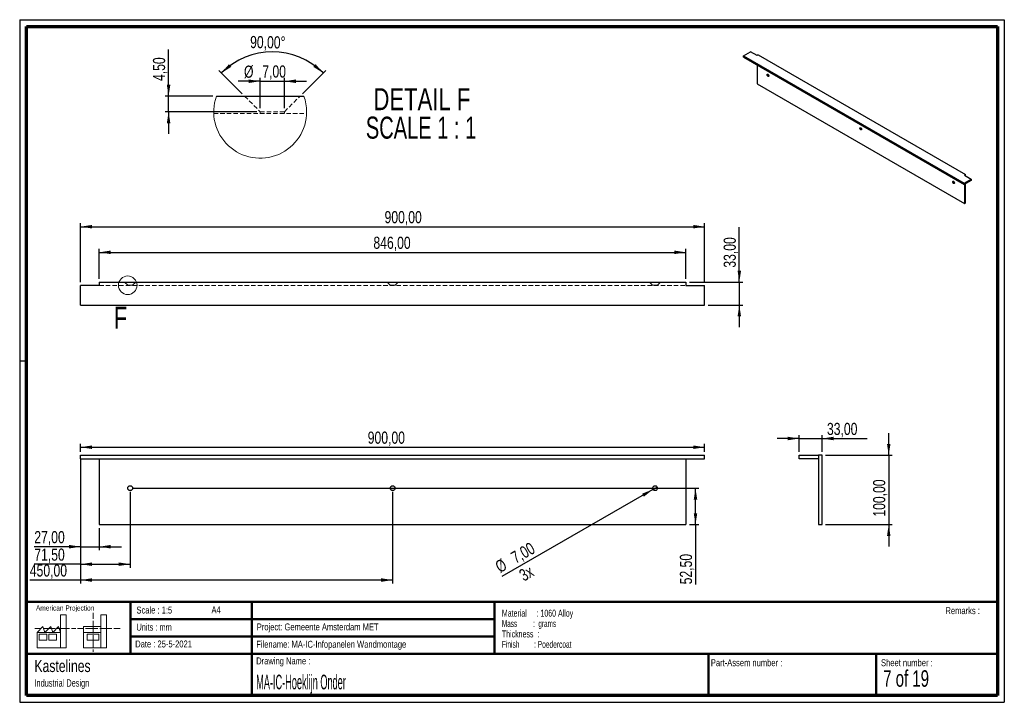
# Paper-space layout 'Sheet8(2)' of a CAD drawing. Header units: millimetres. Extents: x 7 to 291, y 7 to 204.
import ezdxf

# ---------------------------------------------------------------- set-up
doc = ezdxf.new("R2010")
doc.units = ezdxf.units.MM
doc.linetypes.add('HIDDEN', pattern=[1.905, 1.27, -0.635])
for name, color, linetype in [('BORDERS', 7, 'Continuous'), ('DRAWING', 7, 'Continuous'), ('TEXT_SHEET_FORMAT', 7, 'Continuous')]:
    doc.layers.add(name, color=color, linetype=linetype)
doc.styles.add('SLDTEXTSTYLE0', font='TXT', dxfattribs={"width": 0.7})
doc.styles.add('SLDTEXTSTYLE1', font='TXT', dxfattribs={"width": 0.75})
doc.styles.add('SLDTEXTSTYLE11', font='TXT', dxfattribs={"width": 0.568654})
doc.styles.add('SLDTEXTSTYLE2', font='TXT', dxfattribs={"width": 0.678571})
doc.styles.add('SLDTEXTSTYLE4', font='TXT', dxfattribs={"width": 0.55})
doc.styles.add('SLDTEXTSTYLE5', font='TXT', dxfattribs={"width": 0.605})
doc.styles.add('SLDTEXTSTYLE7', font='TXT', dxfattribs={"width": 0.467045})
doc.styles.add('SLDTEXTSTYLE8', font='TXT', dxfattribs={"width": 0.681818})
doc.dimstyles.new('SLDDIMSTYLE10', dxfattribs={"dimtxt": 3.5, "dimasz": 3.302, "dimexe": 0, "dimexo": 0.0625, "dimgap": 0.875, "dimtad": 1, "dimdec": 4, "dimzin": 12, "dimdsep": 46, "dimtxsty": 'SLDTEXTSTYLE1', "dimsah": 1, "dimcen": 0.09, "dimazin": 3, "dimtfac": 1, "dimtofl": 0, "dimtmove": 0, "dimatfit": 3, "dimfxl": 1, "dimfrac": 2, "dimtolj": 1, "dimtzin": 12, "dimarcsym": 0})
doc.dimstyles.new('SLDDIMSTYLE6', dxfattribs={"dimtxt": 3.5, "dimasz": 3.302, "dimexe": 0, "dimexo": 0.0625, "dimgap": 0.875, "dimtad": 1, "dimlfac": 5, "dimrnd": 1e-09, "dimzin": 12, "dimdsep": 46, "dimtxsty": 'SLDTEXTSTYLE1', "dimsah": 1, "dimcen": 0.09, "dimadec": 0, "dimazin": 3, "dimtfac": 1, "dimtofl": 0, "dimtmove": 0, "dimatfit": 3, "dimfxl": 1, "dimfrac": 2, "dimtolj": 1, "dimtzin": 12, "dimarcsym": 0})
doc.dimstyles.new('SLDDIMSTYLE7', dxfattribs={"dimtxt": 3.5, "dimasz": 3.302, "dimexe": 0, "dimexo": 0.0625, "dimgap": 0.875, "dimtad": 1, "dimlfac": 5, "dimrnd": 1e-09, "dimzin": 12, "dimdsep": 46, "dimtxsty": 'SLDTEXTSTYLE1', "dimsah": 1, "dimcen": 0.09, "dimadec": 0, "dimazin": 3, "dimtfac": 1, "dimtmove": 0, "dimatfit": 0, "dimfxl": 1, "dimfrac": 2, "dimtolj": 1, "dimtzin": 12, "dimarcsym": 0})
doc.dimstyles.new('SLDDIMSTYLE8', dxfattribs={"dimtxt": 3.5, "dimasz": 3.302, "dimexe": 0, "dimexo": 0.0625, "dimgap": 0.875, "dimtad": 1, "dimlfac": 5, "dimrnd": 1e-09, "dimzin": 12, "dimdsep": 46, "dimtxsty": 'SLDTEXTSTYLE1', "dimblk1": 'NONE', "dimsah": 1, "dimcen": 0, "dimadec": 0, "dimazin": 3, "dimtfac": 1, "dimtmove": 0, "dimatfit": 3, "dimldrblk": 'NONE', "dimfxl": 1, "dimfrac": 2, "dimtolj": 1, "dimtzin": 12, "dimarcsym": 0})
doc.dimstyles.new('SLDDIMSTYLE9', dxfattribs={"dimtxt": 3.5, "dimasz": 3.302, "dimexe": 0, "dimexo": 0.0625, "dimgap": 0.875, "dimtad": 1, "dimrnd": 1e-09, "dimzin": 12, "dimdsep": 46, "dimtxsty": 'SLDTEXTSTYLE1', "dimsah": 1, "dimcen": 0.09, "dimadec": 0, "dimazin": 3, "dimtfac": 1, "dimtmove": 0, "dimatfit": 0, "dimfxl": 1, "dimfrac": 2, "dimtolj": 1, "dimtzin": 12, "dimarcsym": 0})

# ---------------------------------------------------------------- blocks, each defined once
blk = doc.blocks.new('SW_NOTE_0_41')
at = {"layer": 'TEXT_SHEET_FORMAT', "color": 0, "char_height": 2, "attachment_point": 1}
for s, insert, style in [('Material     : 1060 Alloy', (0, 2.58), 'SLDTEXTSTYLE5'), ('Mass         :  grams', (0, -0.42), 'SLDTEXTSTYLE4'), ('Thickness  :', (0, -3.42), 'SLDTEXTSTYLE5'), ('Finish        : Poedercoat', (0, -6.42), 'SLDTEXTSTYLE11')]:
    blk.add_mtext(s, dxfattribs=dict(at, insert=insert, style=style))
blk = doc.blocks.new('SW_NOTE_0_42')
at = {"layer": 'DRAWING', "color": 0, "attachment_point": 1, "style": 'SLDTEXTSTYLE1'}
for s, insert, char_height in [('Kastelines', (0, 4.51), 3.5), ('Industrial Design', (0, -1.09), 2.1167)]:
    blk.add_mtext(s, dxfattribs=dict(at, insert=insert, char_height=char_height))
blk = doc.blocks.new('_D_27')
at = {"layer": 'DRAWING', "color": 7}
for p, q in [((24.14, 79.07), (24.14, 81.4)), ((24.14, 80.4), (204.14, 80.4)), ((204.14, 79.07), (204.14, 81.4))]:
    blk.add_line(p, q, dxfattribs=at)
for points in [[(24.14, 80.4), (27.44, 79.89), (27.44, 80.91)], [(204.14, 80.4), (200.83, 80.91), (200.83, 79.89)]]:
    blk.add_solid(points, dxfattribs=at)
at = {"layer": 'DRAWING', "color": 7, "insert": (106.96, 84.91), "char_height": 3.5, "attachment_point": 1, "style": 'SLDTEXTSTYLE1'}
blk.add_mtext('900,00', dxfattribs=at)
blk = doc.blocks.new('_D_28')
at = {"layer": 'DRAWING', "color": 7}
for p, q in [((24.14, 76.07), (24.14, 50.69)), ((29.54, 57.07), (29.54, 50.69)), ((24.14, 51.69), (10.78, 51.69)), ((24.14, 51.69), (29.54, 51.69)), ((29.54, 51.69), (35.89, 51.69))]:
    blk.add_line(p, q, dxfattribs=at)
for points in [[(24.14, 51.69), (20.83, 52.2), (20.83, 51.18)], [(29.54, 51.69), (32.84, 51.18), (32.84, 52.2)]]:
    blk.add_solid(points, dxfattribs=at)
at = {"layer": 'DRAWING', "color": 7, "insert": (10.78, 56.2), "char_height": 3.5, "attachment_point": 1, "style": 'SLDTEXTSTYLE1'}
blk.add_mtext('27,00', dxfattribs=at)
blk = doc.blocks.new('_D_29')
at = {"layer": 'DRAWING', "color": 7}
for p, q in [((24.14, 77.07), (24.14, 45.64)), ((38.44, 67.57), (38.44, 45.64)), ((24.14, 46.64), (10.78, 46.64)), ((24.14, 46.64), (38.44, 46.64))]:
    blk.add_line(p, q, dxfattribs=at)
for points in [[(24.14, 46.64), (27.44, 46.14), (27.44, 47.15)], [(38.44, 46.64), (35.13, 47.15), (35.13, 46.14)]]:
    blk.add_solid(points, dxfattribs=at)
at = {"layer": 'DRAWING', "color": 7, "insert": (10.78, 51.16), "char_height": 3.5, "attachment_point": 1, "style": 'SLDTEXTSTYLE1'}
blk.add_mtext('71,50', dxfattribs=at)
blk = doc.blocks.new('_D_30')
at = {"layer": 'DRAWING', "color": 7}
for p, q in [((24.14, 76.07), (24.14, 41.07)), ((114.14, 67.57), (114.14, 41.07)), ((24.14, 42.07), (9.49, 42.07)), ((114.14, 42.07), (24.14, 42.07))]:
    blk.add_line(p, q, dxfattribs=at)
for points in [[(24.14, 42.07), (27.44, 41.56), (27.44, 42.58)], [(114.14, 42.07), (110.83, 42.58), (110.83, 41.56)]]:
    blk.add_solid(points, dxfattribs=at)
at = {"layer": 'DRAWING', "color": 7, "insert": (9.49, 46.58), "char_height": 3.5, "attachment_point": 1, "style": 'SLDTEXTSTYLE1'}
blk.add_mtext('450,00', dxfattribs=at)
blk = doc.blocks.new('_D_31')
at = {"layer": 'DRAWING', "color": 7}
for p, q in [((39.44, 68.57), (202.5, 68.57)), ((201.5, 58.07), (201.5, 68.57)), ((199.74, 58.07), (202.5, 58.07)), ((201.5, 58.07), (201.5, 40.83))]:
    blk.add_line(p, q, dxfattribs=at)
for points in [[(201.5, 68.57), (200.99, 65.27), (202, 65.27)], [(201.5, 58.07), (202, 61.37), (200.99, 61.37)]]:
    blk.add_solid(points, dxfattribs=at)
at = {"layer": 'DRAWING', "color": 7, "insert": (196.99, 40.83), "char_height": 3.5, "attachment_point": 1, "rotation": 90, "style": 'SLDTEXTSTYLE1'}
blk.add_mtext('52,50', dxfattribs=at)
blk = doc.blocks.new('_D_32')
at = {"layer": 'DRAWING', "color": 7}
for q in [(145.65, 43.06), (190.44, 68.92)]:
    blk.add_line((189.23, 68.22), q, dxfattribs=at)
blk.add_solid([(189.23, 68.22), (186.12, 67.01), (186.62, 66.13)], dxfattribs=at)
at = {"layer": 'DRAWING', "color": 7, "char_height": 3.5, "attachment_point": 1, "rotation": 30, "style": 'SLDTEXTSTYLE1'}
for s, insert in [('7,00', (147.89, 49.74)), ('%%c', (143.34, 47.06)), ('3x', (150.24, 44.62))]:
    blk.add_mtext(s, dxfattribs=dict(at, insert=insert))
blk = doc.blocks.new('_None')
blk = doc.blocks.new('_D_33')
at = {"layer": 'DRAWING', "color": 7}
for p, q in [((24.14, 128.04), (24.14, 145.04)), ((204.14, 128.04), (204.14, 145.04)), ((24.14, 144.04), (204.14, 144.04))]:
    blk.add_line(p, q, dxfattribs=at)
for points in [[(24.14, 144.04), (27.44, 143.53), (27.44, 144.55)], [(204.14, 144.04), (200.83, 144.55), (200.83, 143.53)]]:
    blk.add_solid(points, dxfattribs=at)
at = {"layer": 'DRAWING', "color": 7, "insert": (111.81, 148.55), "char_height": 3.5, "attachment_point": 1, "style": 'SLDTEXTSTYLE1'}
blk.add_mtext('900,00', dxfattribs=at)
blk = doc.blocks.new('_D_34')
at = {"layer": 'DRAWING', "color": 7}
for p, q in [((29.54, 129.04), (29.54, 137.64)), ((29.54, 136.64), (198.74, 136.64)), ((198.74, 129.04), (198.74, 137.64))]:
    blk.add_line(p, q, dxfattribs=at)
for points in [[(29.54, 136.64), (32.84, 136.14), (32.84, 137.15)], [(198.74, 136.64), (195.43, 137.15), (195.43, 136.14)]]:
    blk.add_solid(points, dxfattribs=at)
at = {"layer": 'DRAWING', "color": 7, "insert": (108.6, 141.15), "char_height": 3.5, "attachment_point": 1, "style": 'SLDTEXTSTYLE1'}
blk.add_mtext('846,00', dxfattribs=at)
blk = doc.blocks.new('_D_35')
at = {"layer": 'DRAWING', "color": 7}
for p, q in [((214.14, 128.04), (214.14, 143.86)), ((199.74, 128.04), (215.14, 128.04)), ((214.14, 128.04), (214.14, 121.44)), ((205.14, 121.44), (215.14, 121.44)), ((214.14, 121.44), (214.14, 115.09))]:
    blk.add_line(p, q, dxfattribs=at)
for points in [[(214.14, 128.04), (214.64, 131.34), (213.63, 131.34)], [(214.14, 121.44), (213.63, 118.14), (214.64, 118.14)]]:
    blk.add_solid(points, dxfattribs=at)
at = {"layer": 'DRAWING', "color": 7, "insert": (209.62, 132.22), "char_height": 3.5, "attachment_point": 1, "rotation": 90, "style": 'SLDTEXTSTYLE1'}
blk.add_mtext('33,00', dxfattribs=at)
blk = doc.blocks.new('_D_36')
at = {"layer": 'DRAWING', "color": 7}
for p, q in [((231.41, 82.91), (225.06, 82.91)), ((231.41, 79.07), (231.41, 83.91)), ((231.41, 82.91), (238.01, 82.91)), ((238.01, 79.07), (238.01, 83.91)), ((238.01, 82.91), (251.06, 82.91))]:
    blk.add_line(p, q, dxfattribs=at)
for points in [[(231.41, 82.91), (228.11, 83.42), (228.11, 82.41)], [(238.01, 82.91), (241.31, 82.41), (241.31, 83.42)]]:
    blk.add_solid(points, dxfattribs=at)
at = {"layer": 'DRAWING', "color": 7, "insert": (239.42, 87.43), "char_height": 3.5, "attachment_point": 1, "style": 'SLDTEXTSTYLE1'}
blk.add_mtext('33,00', dxfattribs=at)
blk = doc.blocks.new('_D_37')
at = {"layer": 'DRAWING', "color": 7}
for p, q in [((257.23, 78.07), (257.23, 84.42)), ((239.01, 78.07), (258.23, 78.07)), ((257.23, 78.07), (257.23, 58.07)), ((239.01, 58.07), (258.23, 58.07)), ((257.23, 58.07), (257.23, 51.72))]:
    blk.add_line(p, q, dxfattribs=at)
for points in [[(257.23, 78.07), (257.74, 81.37), (256.73, 81.37)], [(257.23, 58.07), (256.73, 54.77), (257.74, 54.77)]]:
    blk.add_solid(points, dxfattribs=at)
at = {"layer": 'DRAWING', "color": 7, "insert": (252.72, 60.37), "char_height": 3.5, "attachment_point": 1, "rotation": 90, "style": 'SLDTEXTSTYLE1'}
blk.add_mtext('100,00', dxfattribs=at)
blk = doc.blocks.new('_D_38')
at = {"layer": 'DRAWING', "color": 7}
for p, q in [((75.93, 186.02), (69.58, 186.02)), ((75.93, 178.22), (75.93, 187.02)), ((75.93, 186.02), (82.93, 186.02)), ((82.93, 178.22), (82.93, 187.02)), ((82.93, 186.02), (89.28, 186.02))]:
    blk.add_line(p, q, dxfattribs=at)
for points in [[(75.93, 186.02), (72.63, 186.53), (72.63, 185.51)], [(82.93, 186.02), (86.23, 185.51), (86.23, 186.53)]]:
    blk.add_solid(points, dxfattribs=at)
at = {"layer": 'DRAWING', "color": 7, "char_height": 3.5, "attachment_point": 1, "style": 'SLDTEXTSTYLE1'}
for s, insert in [('%%c', (71.27, 190.53)), ('7,00', (76.54, 190.59))]:
    blk.add_mtext(s, dxfattribs=dict(at, insert=insert))
blk = doc.blocks.new('_D_39')
at = {"layer": 'DRAWING', "color": 7}
for p, q in [((70.73, 182.42), (64.04, 189.11)), ((88.14, 182.42), (94.83, 189.11))]:
    blk.add_line(p, q, dxfattribs=at)
blk.add_arc((79.43, 173.72), 20.77, 45, 135, dxfattribs=at)
for points in [[(64.74, 188.4), (67.59, 190.16), (66.93, 190.93)], [(94.12, 188.4), (91.94, 190.93), (91.28, 190.16)]]:
    blk.add_solid(points, dxfattribs=at)
at = {"layer": 'DRAWING', "color": 7, "insert": (73.06, 199.1), "char_height": 3.5, "attachment_point": 1, "rotation": 359.1487, "style": 'SLDTEXTSTYLE1'}
blk.add_mtext('90,00°', dxfattribs=at)
blk = doc.blocks.new('_D_40')
at = {"layer": 'DRAWING', "color": 7}
for p, q in [((49.52, 181.72), (49.52, 195.14)), ((62.3, 181.72), (48.52, 181.72)), ((49.52, 177.22), (49.52, 181.72)), ((74.93, 177.22), (48.52, 177.22)), ((49.52, 177.22), (49.52, 170.87))]:
    blk.add_line(p, q, dxfattribs=at)
for points in [[(49.52, 181.72), (50.03, 185.02), (49.01, 185.02)], [(49.52, 177.22), (49.01, 173.91), (50.03, 173.91)]]:
    blk.add_solid(points, dxfattribs=at)
at = {"layer": 'DRAWING', "color": 7, "insert": (45.01, 186.09), "char_height": 3.5, "attachment_point": 1, "rotation": 90, "style": 'SLDTEXTSTYLE1'}
blk.add_mtext('4,50', dxfattribs=at)
blk = doc.blocks.new('SW_NOTE_0_43')
at = {"layer": 'DRAWING', "color": 0, "char_height": 6.35, "attachment_point": 2}
for s, insert, style in [('DETAIL F', (16.17, 8.19), 'SLDTEXTSTYLE1'), ('SCALE 1 : 1', (15.93, -0.03), 'SLDTEXTSTYLE8')]:
    blk.add_mtext(s, dxfattribs=dict(at, insert=insert, style=style))

psp = doc.layouts.new('Sheet8(2)')

# ---------------------------------------------------------------- linework, layer by layer
at = {"color": 7, "linetype": 'Continuous', "lineweight": 25}
for p, q in [((215.3598, 193.38486), (217.3397, 194.52784)), ((215.3598, 192.97659), (215.3598, 193.38486)), ((215.3598, 193.38486), (278.99941, 156.6465)), ((219.24889, 193.42569), (217.3397, 194.52784)), ((219.60244, 193.62979), (219.24889, 193.42569)), ((219.60244, 193.62979), (279.42368, 159.09572)), ((215.3598, 192.97659), (278.99941, 156.23823)), ((219.24889, 190.73147), (219.24889, 185.26028)), ((219.24889, 185.26028), (279.07012, 150.72621)), ((63.30259, 181.71579), (88.56208, 181.71579)), ((279.42368, 159.09572), (279.07012, 158.89162)), ((279.42368, 158.68752), (279.42368, 159.09572)), ((278.99941, 156.6465), (280.97931, 157.78947)), ((280.97931, 157.3812), (278.99941, 156.23823)), ((278.99941, 156.23823), (278.99941, 156.6465)), ((279.07012, 158.89162), (280.97931, 157.78947)), ((279.07012, 156.27905), (279.07012, 150.72621)), ((279.42368, 150.93032), (279.42368, 156.48315)), ((280.97931, 157.78947), (280.97931, 157.3812)), ((279.07012, 150.72621), (279.42368, 150.93032)), ((29.53602, 128.03942), (29.53602, 127.03942)), ((29.53602, 128.03942), (198.73602, 128.03942)), ((198.73602, 128.03942), (198.73602, 127.03942)), ((24.13602, 121.43942), (24.13602, 127.03942)), ((29.53602, 127.03942), (24.13602, 127.03942)), ((198.73602, 127.03942), (204.13602, 127.03942)), ((204.13602, 121.43942), (204.13602, 127.03942)), ((24.13602, 121.43942), (204.13602, 121.43942)), ((24.13602, 78.07284), (204.13602, 78.07284)), ((24.13602, 77.07284), (24.13602, 78.07284)), ((24.13602, 77.07284), (204.13602, 77.07284)), ((29.53602, 77.07284), (29.53602, 58.07284)), ((198.73602, 77.07284), (198.73602, 58.07284)), ((204.13602, 77.07284), (204.13602, 78.07284)), ((231.41227, 77.07284), (231.41227, 78.07284)), ((231.41227, 78.07284), (237.01227, 78.07284)), ((237.01227, 77.07284), (231.41227, 77.07284)), ((237.01227, 78.07284), (237.01227, 77.07284)), ((238.01227, 78.07284), (237.01227, 78.07284)), ((237.01227, 77.07284), (237.01227, 58.07284)), ((238.01227, 58.07284), (238.01227, 78.07284)), ((29.53602, 58.07284), (198.73602, 58.07284)), ((237.01227, 58.07284), (238.01227, 58.07284))]:
    psp.add_line(p, q, dxfattribs=at)
at = {"color": 7, "linetype": 'HIDDEN', "lineweight": 18}
for p, q in [((71.43233, 181.71579), (75.93234, 177.21579)), ((82.93233, 177.21579), (87.43234, 181.71579)), ((62.53416, 176.71579), (89.33051, 176.71579)), ((75.93234, 177.21579), (82.93233, 177.21579)), ((75.93234, 177.21579), (75.93234, 176.71579)), ((82.93233, 176.71579), (82.93233, 177.21579)), ((36.83602, 128.03942), (37.73602, 127.13942)), ((39.13602, 127.13942), (40.03602, 128.03942)), ((112.53602, 128.03942), (113.43602, 127.13942)), ((114.83602, 127.13942), (115.73602, 128.03942)), ((188.23602, 128.03942), (189.13602, 127.13942)), ((190.53602, 127.13942), (191.43602, 128.03942)), ((29.53602, 127.03942), (198.73602, 127.03942)), ((37.73602, 127.13942), (39.13602, 127.13942)), ((37.73602, 127.13942), (37.73602, 127.03942)), ((39.13602, 127.03942), (39.13602, 127.13942)), ((113.43602, 127.13942), (114.83602, 127.13942)), ((113.43602, 127.13942), (113.43602, 127.03942)), ((114.83602, 127.03942), (114.83602, 127.13942)), ((189.13602, 127.13942), (190.53602, 127.13942)), ((189.13602, 127.13942), (189.13602, 127.03942)), ((190.53602, 127.03942), (190.53602, 127.13942))]:
    psp.add_line(p, q, dxfattribs=at)
at = {"color": 7, "linetype": 'Continuous', "lineweight": 25, "flags": 128}
for points in [[(222.39551, 187.44482), (222.31516, 187.50669), (222.2435, 187.59283), (222.18833, 187.6939), (222.1556, 187.79895), (222.14887, 187.89659), (222.16887, 187.97625), (222.21343, 188.02928), (222.27772, 188.04995), (222.35478, 188.03602), (222.43625, 187.98898), (222.51331, 187.91395), (222.5776, 187.81905), (222.62216, 187.71457), (222.64216, 187.61182), (222.63543, 187.52195), (222.6027, 187.45469), (222.54752, 187.41733), (222.47587, 187.41391), (222.39551, 187.44482)], [(222.58728, 187.43925), (222.53028, 187.43191), (222.45131, 187.45441), (222.37012, 187.50905), (222.29551, 187.58991), (222.23557, 187.68823), (222.19679, 187.79335), (222.18338, 187.89389)], [(249.15951, 171.9943), (249.07915, 172.05617), (249.0075, 172.14231), (248.95232, 172.24338), (248.91959, 172.34843), (248.91286, 172.44607), (248.93286, 172.52572), (248.97742, 172.57876), (249.04171, 172.59943), (249.11877, 172.58549), (249.20024, 172.53846), (249.2773, 172.46343), (249.34159, 172.36853), (249.38615, 172.26405), (249.40615, 172.1613), (249.39942, 172.07143), (249.36669, 172.00417), (249.31152, 171.9668), (249.23986, 171.96339), (249.15951, 171.9943)], [(249.35127, 171.98872), (249.29428, 171.98139), (249.2153, 172.00388), (249.13411, 172.05852), (249.0595, 172.13938), (248.99956, 172.23771), (248.96078, 172.34283), (248.94737, 172.44337)], [(275.9235, 156.54377), (275.84314, 156.60565), (275.77149, 156.69179), (275.71631, 156.79286), (275.68358, 156.8979), (275.67686, 156.99554), (275.69686, 157.0752), (275.74142, 157.12823), (275.80571, 157.1489), (275.88276, 157.13497), (275.96423, 157.08794), (276.04129, 157.01291), (276.10558, 156.91801), (276.15014, 156.81352), (276.17014, 156.71078), (276.16341, 156.6209), (276.13069, 156.55364), (276.07551, 156.51628), (276.00386, 156.51287), (275.9235, 156.54377)], [(276.11527, 156.5382), (276.05827, 156.53086), (275.97929, 156.55336), (275.8981, 156.608), (275.82349, 156.68886), (275.76355, 156.78718), (275.72478, 156.89231), (275.71137, 156.99284)]]:
    psp.add_lwpolyline(points, dxfattribs=at)
at = {"color": 7, "linetype": 'Continuous', "lineweight": 18}
psp.add_circle((37.73602, 127.13942), 2.6815, dxfattribs=at)
at = {"color": 7, "linetype": 'Continuous', "lineweight": 25}
for centre in [(38.43602, 68.57284), (114.13602, 68.57284), (189.83602, 68.57284)]:
    psp.add_circle(centre, 0.7, dxfattribs=at)
for centre, radius, start, end in [((222.35828, 187.91296), 0.17594, 132.6417056, 186.2225452), ((223.49656, 188.36623), 1.32558, 195.1960904, 224.7985331), ((249.12227, 172.46244), 0.17594, 132.6417056, 186.2225452), ((250.26055, 172.91571), 1.32558, 195.1960904, 224.7985331), ((275.88627, 157.01191), 0.17594, 132.6417056, 186.2225452), ((277.02455, 157.46518), 1.32558, 195.1960903, 224.7985331)]:
    psp.add_arc(centre, radius, start, end, dxfattribs=at)
at = {"color": 7, "linetype": 'Continuous', "lineweight": 18}
for centre, radius, start, end in [((75.93235, 177.21579), 13.40749, 160.3889627, 359.999984), ((75.93227, 177.21572), 13.40757, 0.0002891, 19.6112403)]:
    psp.add_arc(centre, radius, start, end, dxfattribs=at)
at = {"layer": 'BORDERS', "lineweight": 70}
for p, q in [((8.56964, 8.78391), (8.56964, 201.78391)), ((8.56964, 201.78391), (288.56964, 201.78391)), ((288.56964, 201.78391), (288.56964, 8.78391)), ((288.56964, 8.78391), (8.56964, 8.78391))]:
    psp.add_line(p, q, dxfattribs=at)
at = {"layer": 'BORDERS', "lineweight": 50}
for p, q in [((8.56964, 35.78391), (288.56964, 35.78391)), ((38.56964, 35.78391), (38.56964, 20.78391)), ((73.56964, 35.78391), (73.56964, 8.78391)), ((143.56964, 35.78391), (143.56964, 20.78391)), ((38.56964, 30.78391), (143.56964, 30.78391)), ((38.56964, 25.78391), (143.56964, 25.78391)), ((8.56964, 20.78391), (288.56964, 20.78391)), ((205.22248, 8.78391), (205.22248, 20.78391)), ((253.65091, 8.78391), (253.65091, 20.78391))]:
    psp.add_line(p, q, dxfattribs=at)
at = {"layer": 'TEXT_SHEET_FORMAT'}
for p, q in [((6.56964, 203.78391), (290.56964, 203.78391)), ((6.56964, 203.78391), (6.56964, 6.78391)), ((290.56964, 203.78391), (290.56964, 6.78391)), ((6.56964, 105.28391), (8.62154, 105.28391)), ((6.56964, 6.78391), (290.56964, 6.78391))]:
    psp.add_line(p, q, dxfattribs=at)
at = {"layer": 'TEXT_SHEET_FORMAT', "color": 7, "linetype": 'Continuous', "lineweight": 18}
for p, q in [((18.32083, 26.9711), (18.32083, 32.03614)), ((18.32083, 32.03614), (20.00272, 32.03614)), ((20.00272, 32.03614), (20.00272, 22.47041)), ((27.73283, 32.59601), (27.73283, 30.83891)), ((31.65419, 32.03173), (29.9723, 32.03173)), ((29.9723, 32.03173), (29.9723, 22.466)), ((31.65419, 26.96677), (31.65419, 32.03173)), ((11.59327, 26.9711), (13.27516, 28.65945)), ((13.27516, 28.65945), (13.83747, 26.9711)), ((13.83747, 26.9711), (15.51936, 28.65945)), ((15.51936, 28.65945), (16.08135, 26.9711)), ((16.08135, 26.9711), (17.76324, 28.65945)), ((17.76324, 28.65945), (18.32083, 26.9711)), ((24.92663, 28.65504), (24.92663, 26.96677)), ((24.92663, 28.65504), (29.9723, 28.65504)), ((27.73283, 30.25163), (27.73283, 28.48989)), ((27.73283, 28.48989), (27.73283, 26.72822)), ((10.98087, 28.09973), (12.736, 28.09973)), ((18.32083, 26.9711), (11.59327, 26.9711)), ((11.59327, 26.9711), (11.59327, 22.47041)), ((12.15558, 26.41147), (14.39946, 26.41147)), ((12.15558, 24.72312), (12.15558, 26.41147)), ((13.32099, 28.09973), (15.07597, 28.09973)), ((14.39946, 26.41147), (14.39946, 24.72312)), ((14.95705, 26.41147), (17.20125, 26.41147)), ((14.95705, 24.72312), (14.95705, 26.41147)), ((15.07597, 28.09973), (16.83094, 28.09973)), ((17.20125, 26.41147), (17.20125, 24.72312)), ((17.41593, 28.09973), (19.17107, 28.09973)), ((18.32083, 26.9711), (18.32083, 22.47041)), ((19.17107, 28.09973), (20.92604, 28.09973)), ((21.51103, 28.09973), (22.80891, 28.09973)), ((23.24474, 28.09532), (24.99523, 28.09532)), ((24.92663, 26.96677), (29.9723, 26.96677)), ((24.92663, 26.96677), (24.92663, 22.466)), ((25.58022, 28.09532), (27.3352, 28.09532)), ((26.05094, 26.40705), (29.41472, 26.40705)), ((26.05094, 24.71871), (26.05094, 26.40705)), ((27.3352, 28.09532), (29.09025, 28.09532)), ((27.73283, 26.14086), (27.73283, 24.37927)), ((29.41472, 26.40705), (29.41472, 24.71871)), ((29.67524, 28.09532), (31.43029, 28.09532)), ((31.43029, 28.09532), (33.18527, 28.09532)), ((31.65419, 26.96677), (31.65419, 22.466)), ((33.77026, 28.09532), (35.52524, 28.09532)), ((14.39946, 24.72312), (12.15558, 24.72312)), ((17.20125, 24.72312), (14.95705, 24.72312)), ((29.41472, 24.71871), (26.05094, 24.71871)), ((27.73283, 24.37927), (27.73283, 22.61752)), ((11.59327, 22.47041), (18.32083, 22.47041)), ((18.32083, 22.47041), (20.00272, 22.47041)), ((24.92663, 22.466), (31.65419, 22.466)), ((27.73283, 22.03017), (27.73283, 21.34201))]:
    psp.add_line(p, q, dxfattribs=at)

# ---------------------------------------------------------------- block references
at = {"layer": 'DRAWING'}
for name, p in [('SW_NOTE_0_43', (106.4115, 175.83009)), ('SW_NOTE_0_42', (10.8265, 14.51099))]:
    psp.add_blockref(name, p, dxfattribs=at)
at = {"layer": 'TEXT_SHEET_FORMAT', "color": 218}
psp.add_blockref('SW_NOTE_0_41', (145.65263, 30.93094), dxfattribs=at)

# ---------------------------------------------------------------- texts
at = {"color": 7, "linetype": 'Continuous', "lineweight": 18, "insert": (33.70133, 120.91847), "char_height": 6.35, "attachment_point": 1, "style": 'SLDTEXTSTYLE1'}
psp.add_mtext('F', dxfattribs=at)
at = {"layer": 'TEXT_SHEET_FORMAT', "attachment_point": 1}
for s, insert, char_height, style in [('American Projection', (11.27718, 34.75566), 1.5, 'SLDTEXTSTYLE1'), ('Scale : 1:5', (40.24539, 34.40823), 2, 'SLDTEXTSTYLE1'), ('A4', (61.89056, 34.48622), 2, 'SLDTEXTSTYLE1'), ('Remarks :', (273.59555, 34.23584), 2, 'SLDTEXTSTYLE1'), ('Units : mm', (40.23933, 29.47613), 2, 'SLDTEXTSTYLE0'), ('Project: Gemeente Amsterdam MET', (74.95639, 29.53804), 2, 'SLDTEXTSTYLE1'), ('Date : 25-5-2021', (39.88654, 24.62176), 2, 'SLDTEXTSTYLE1'), ('Filename: MA-IC-Infopanelen Wandmontage', (74.79769, 24.5313), 2, 'SLDTEXTSTYLE1'), ('Drawing Name :', (74.7803, 19.73653), 2, 'SLDTEXTSTYLE1'), ('Part-Assem number :', (205.92658, 19.21038), 2, 'SLDTEXTSTYLE1'), ('Sheet number :', (255.01123, 19.21038), 2, 'SLDTEXTSTYLE1'), ('7 of 19', (255.63428, 16.03963), 4.7625, 'SLDTEXTSTYLE2')]:
    psp.add_mtext(s, dxfattribs=dict(at, insert=insert, char_height=char_height, style=style))
at = {"layer": 'TEXT_SHEET_FORMAT', "color": 218, "insert": (74.7803, 14.76167), "char_height": 4.2333333, "attachment_point": 1, "style": 'SLDTEXTSTYLE7'}
psp.add_mtext('MA-IC-Hoeklijn Onder', dxfattribs=at)

# ---------------------------------------------------------------- dimensions: what is measured, and where the dimension line sits
at = {"layer": 'DRAWING', "color": 7}
dim = psp.add_angular_dim_2l(base=(79.43233, 194.48745), line1=((82.93233, 177.21579), (87.43233, 181.71579)), line2=((71.43233, 181.71579), (75.93233, 177.21579)), dimstyle='SLDDIMSTYLE10', dxfattribs=at)
dim.commit()
dim.dimension.update_dxf_attribs({"geometry": '_D_39', "text_midpoint": (79.74096, 194.48516), "dimtype": 162})
for base, p1, p2, dimstyle, picture, middle in [((49.51888, 181.71579), (75.93233, 177.21579), (63.30259, 181.71579), 'SLDDIMSTYLE9', '_D_40', (49.51888, 190.61169)), ((214.13602, 121.43942), (198.73602, 128.03942), (204.13602, 121.43942), 'SLDDIMSTYLE7', '_D_35', (214.13602, 138.03942)), ((257.23496, 58.07284), (238.01227, 78.07284), (238.01227, 58.07284), 'SLDDIMSTYLE7', '_D_37', (257.23496, 67.48015)), ((201.49693, 68.57284), (198.73602, 58.07284), (38.43602, 68.57284), 'SLDDIMSTYLE6', '_D_31', (201.49693, 46.64496))]:
    dim = psp.add_linear_dim(base=base, p1=p1, p2=p2, angle=90, dimstyle=dimstyle, dxfattribs=at)
    dim.commit()
    dim.dimension.update_dxf_attribs({"geometry": picture, "text_midpoint": middle, "dimtype": 160})
dim = psp.add_linear_dim(base=(82.93233, 186.02298), p1=(75.93233, 177.21579), p2=(82.93233, 177.21579), text='%%c<>', dimstyle='SLDDIMSTYLE9', dxfattribs=at)
dim.commit()
dim.dimension.update_dxf_attribs({"geometry": '_D_38', "text_midpoint": (78.43133, 186.02298), "dimtype": 160})
for base, p1, p2, dimstyle, picture, middle in [((204.13602, 144.03942), (24.13602, 127.03942), (204.13602, 127.03942), 'SLDDIMSTYLE6', '_D_33', (118.92047, 144.03942)), ((198.73602, 136.64314), (29.53602, 128.03942), (198.73602, 128.03942), 'SLDDIMSTYLE6', '_D_34', (115.71083, 136.64314)), ((238.01227, 82.91478), (231.41227, 78.07284), (238.01227, 78.07284), 'SLDDIMSTYLE7', '_D_36', (245.24184, 82.91478)), ((204.13602, 80.39943), (24.13602, 78.07284), (204.13602, 78.07284), 'SLDDIMSTYLE6', '_D_27', (114.06694, 80.39943)), ((24.13602, 42.07284), (114.13602, 68.57284), (24.13602, 77.07284), 'SLDDIMSTYLE6', '_D_30', (16.60174, 42.07284)), ((38.43602, 46.64496), (24.13602, 78.07284), (38.43602, 68.57284), 'SLDDIMSTYLE6', '_D_29', (16.60174, 46.64496)), ((29.53602, 51.69046), (24.13602, 77.07284), (29.53602, 58.07284), 'SLDDIMSTYLE7', '_D_28', (16.60174, 51.69046))]:
    dim = psp.add_linear_dim(base=base, p1=p1, p2=p2, dimstyle=dimstyle, dxfattribs=at)
    dim.commit()
    dim.dimension.update_dxf_attribs({"geometry": picture, "text_midpoint": middle, "dimtype": 160})
dim = psp.add_diameter_dim_2p(p1=(190.44223, 68.92284), p2=(189.2298, 68.22284), dimstyle='SLDDIMSTYLE8', dxfattribs=at)
dim.commit()
dim.dimension.update_dxf_attribs({"geometry": '_D_32', "text_midpoint": (151.85581, 46.64497), "dimtype": 163})

doc.saveas('drawing.dxf')
